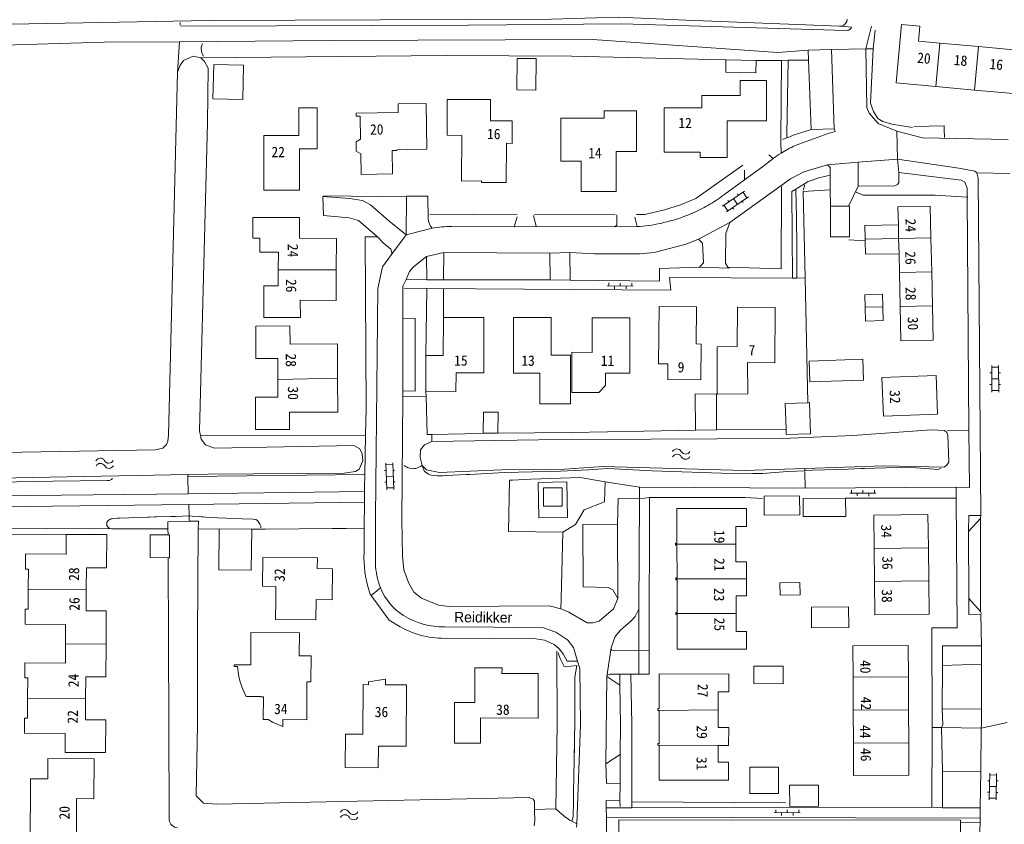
# Model space of a CAD drawing. Header units: metres. Extents: x 189705 to 199106, y 581686 to 588448.
# Tile 7 of 256: x 190050 to 190221, y 581983 to 582122. Entities that reach past the tile are written whole.
import ezdxf
from ezdxf.enums import TextEntityAlignment as Align

# ---------------------------------------------------------------- set-up
doc = ezdxf.new("R2010")
doc.units = ezdxf.units.M
doc.layers.add('B-WA-OG-GBKN-G', color=7, linetype='Continuous', lineweight=18)
doc.styles.add('Style-DotumChe', font='DotumChe.ttf')
doc.styles.add('Style-WORKING', font='WORKING.shx')

msp = doc.modelspace()

# ---------------------------------------------------------------- linework, layer by layer
at = {"layer": 'B-WA-OG-GBKN-G'}
for p, q in [((190078.138, 582121.214), (190078.122, 582120.976)), ((190078.122, 582120.976), (190078.146, 582120.774)), ((190078.244, 582120.608), (190127.945, 582120.743)), ((190127.945, 582120.743), (190154.477, 582121.016)), ((190154.477, 582121.016), (190193.253, 582119.847)), ((190192.098, 582120.59), (190165.574, 582121.63)), ((190194.189, 582120.414), (190192.466, 582120.612)), ((190193.721, 582119.921), (190193.941, 582120.064)), ((190193.941, 582120.064), (190194.109, 582120.254)), ((190194.109, 582120.254), (190194.189, 582120.414)), ((190196.654, 582116.687), (190197.64, 582120.601)), ((190193.253, 582119.847), (190193.517, 582119.875)), ((190193.517, 582119.875), (190193.721, 582119.921)), ((190198.276, 582119.916), (190197.9, 582116.686)), ((190078.049, 582117.872), (190077.701, 582112.637)), ((190081.796, 582116.976), (190081.778, 582116.656)), ((190081.778, 582116.656), (190081.883, 582116.052)), ((190081.895, 582117.247), (190081.796, 582116.976)), ((190081.969, 582117.456), (190081.895, 582117.247)), ((190082.03, 582117.567), (190081.969, 582117.456)), ((190190.684, 582116.542), (190196.654, 582116.687)), ((190197.9, 582116.686), (190196.654, 582116.687)), ((190209.429, 582117.677), (190208.75, 582110.162)), ((190209.429, 582117.677), (190216.125, 582117.072)), ((190216.125, 582117.072), (190215.444, 582109.556)), ((190216.125, 582117.072), (190222.821, 582116.466)), ((190081.883, 582116.052), (190081.969, 582115.818)), ((190081.969, 582115.818), (190082.172, 582115.4)), ((190186.671, 582116.444), (190181.439, 582116.056)), ((190186.671, 582116.444), (190190.684, 582116.542)), ((190186.735, 582114.704), (190186.671, 582116.444)), ((190191.184, 582102.858), (190190.684, 582116.542)), ((190177.663, 582114.668), (190172.468, 582114.76)), ((190177.663, 582114.668), (190182.079, 582114.682)), ((190182.079, 582114.682), (190181.973, 582100.934)), ((190182.079, 582114.682), (190183.215, 582114.691)), ((190183.215, 582114.691), (190182.973, 582101.937)), ((190186.735, 582114.704), (190183.215, 582114.691)), ((190187.171, 582102.751), (190186.735, 582114.704)), ((190215.444, 582109.556), (190208.75, 582110.162)), ((190222.141, 582108.95), (190215.444, 582109.556)), ((190210.187, 582103.391), (190204.958, 582103.233)), ((190210.195, 582103.035), (190210.187, 582103.391)), ((190210.203, 582102.735), (190210.195, 582103.035)), ((190182.973, 582101.937), (190182.971, 582101.311)), ((190183.209, 582101.379), (190182.971, 582101.311)), ((190183.753, 582101.61), (190183.209, 582101.379)), ((190184.09, 582101.75), (190183.753, 582101.61)), ((190185.559, 582102.219), (190184.09, 582101.75)), ((190187.171, 582102.751), (190185.559, 582102.219)), ((190191.184, 582102.858), (190187.171, 582102.751)), ((190202.113, 582097.614), (190201.98, 582102.466)), ((190210.209, 582102.423), (190210.203, 582102.735)), ((190210.224, 582101.713), (190210.209, 582102.423)), ((190210.232, 582101.366), (190210.224, 582101.713)), ((190181.973, 582100.934), (190181.974, 582100.649)), ((190181.974, 582100.649), (190181.984, 582098.642)), ((190182.306, 582101.062), (190182.425, 582101.071)), ((190179.854, 582098.361), (190180.613, 582097.706)), ((190178.796, 582096.261), (190175.668, 582094.062)), ((190180.613, 582097.706), (190178.796, 582096.261)), ((190189.997, 582096.657), (190195.316, 582097.077)), ((190195.316, 582097.077), (190202.113, 582097.614)), ((190195.316, 582097.077), (190195.337, 582092.954)), ((190202.113, 582097.614), (190202.345, 582095.327)), ((190175.668, 582094.062), (190175.651, 582095.709)), ((190190.503, 582094.853), (190190.498, 582092.312)), ((190215.833, 582095.243), (190221.523, 582095.124)), ((190172.27, 582091.551), (190175.668, 582094.062)), ((190185.838, 582092.232), (190186.103, 582093.184)), ((190195.337, 582092.954), (190193.652, 582089.478)), ((190102.9, 582091.277), (190117.278, 582091.094)), ((190117.21, 582084.564), (190117.278, 582091.094)), ((190117.253, 582091.221), (190120.935, 582091.249)), ((190120.999, 582087.331), (190120.935, 582091.249)), ((190175.681, 582092.092), (190171.873, 582089.511)), ((190176.354, 582091.098), (190172.546, 582088.518)), ((190174.437, 582091.611), (190174.605, 582091.362)), ((190176.106, 582090.93), (190175.433, 582091.923)), ((190184.551, 582092.433), (190184.601, 582089.863)), ((190185.818, 582092.046), (190190.498, 582092.312)), ((190186.148, 582077.126), (190185.818, 582092.046)), ((190190.498, 582092.312), (190190.565, 582089.478)), ((190172.794, 582088.686), (190172.121, 582089.68)), ((190172.781, 582090.489), (190172.949, 582090.241)), ((190174.45, 582089.808), (190173.777, 582090.801)), ((190175.446, 582090.121), (190175.278, 582090.369)), ((190184.601, 582089.863), (190184.644, 582087.664)), ((190190.565, 582088.502), (190190.565, 582089.478)), ((190190.565, 582089.478), (190193.652, 582089.478)), ((190214.466, 582050.786), (190214.169, 582091.057)), ((190214.169, 582091.057), (190214.289, 582091.049)), ((190136.383, 582088.097), (190121.294, 582088.026)), ((190139.217, 582087.877), (190139.686, 582085.976)), ((190139.355, 582088.075), (190153.302, 582087.993)), ((190173.79, 582088.999), (190173.622, 582089.247)), ((190135.87, 582085.949), (190136.384, 582087.641)), ((190156.739, 582087.613), (190157.099, 582085.969)), ((190167.736, 582083.82), (190173.142, 582086.699)), ((190184.741, 582082.308), (190184.644, 582087.664)), ((190196.488, 582086.146), (190202.266, 582086.244)), ((190196.527, 582083.773), (190196.488, 582086.146)), ((190202.266, 582086.244), (190202.318, 582083.9)), ((190117.21, 582084.564), (190114.648, 582081.13)), ((190121.68, 582085.682), (190117.21, 582084.564)), ((190125.118, 582085.976), (190135.87, 582085.949)), ((190139.686, 582085.976), (190135.87, 582085.949)), ((190139.686, 582085.976), (190153.19, 582085.909)), ((190157.099, 582085.969), (190153.19, 582085.909)), ((190193.722, 582083.653), (190196.531, 582083.532)), ((190202.318, 582083.9), (190196.527, 582083.773)), ((190196.531, 582083.532), (190196.527, 582083.773)), ((190202.318, 582083.9), (190207.894, 582084.023)), ((190202.318, 582083.9), (190202.377, 582081.29)), ((190208.026, 582078.162), (190207.894, 582084.023)), ((190120.694, 582080.784), (190123.69, 582081.499)), ((190123.69, 582081.499), (190123.671, 582076.773)), ((190142.005, 582081.397), (190123.69, 582081.499)), ((190142.005, 582081.397), (190145.511, 582081.504)), ((190142.113, 582076.773), (190142.005, 582081.397)), ((190145.511, 582081.504), (190145.542, 582076.727)), ((190184.741, 582082.308), (190184.736, 582077.033)), ((190202.377, 582081.29), (190202.45, 582078.039)), ((190120.694, 582080.784), (190120.775, 582076.792)), ((190095.084, 582075.719), (190095.1, 582078.51)), ((190105.13, 582078.477), (190095.1, 582078.51)), ((190202.45, 582078.039), (190208.026, 582078.162)), ((190202.45, 582078.039), (190202.582, 582072.178)), ((190208.157, 582072.301), (190208.026, 582078.162)), ((190117.219, 582076.815), (190120.775, 582076.792)), ((190120.775, 582076.792), (190123.671, 582076.773)), ((190123.671, 582076.773), (190142.113, 582076.773)), ((190145.542, 582076.727), (190142.113, 582076.773)), ((190152.21, 582075.726), (190152.212, 582076.226)), ((190154.21, 582075.716), (190154.212, 582076.216)), ((190156.21, 582075.706), (190156.212, 582076.206)), ((190183.95, 582077.047), (190184.736, 582077.033)), ((190184.736, 582077.033), (190186.148, 582077.126)), ((190186.625, 582055.55), (190186.148, 582077.126)), ((190120.777, 582075.288), (190116.84, 582075.315)), ((190120.777, 582075.288), (190120.61, 582063.72)), ((190123.63, 582070.25), (190123.673, 582075.147)), ((190151.96, 582075.727), (190156.46, 582075.705)), ((190153.21, 582075.721), (190153.207, 582075.221)), ((190155.21, 582075.711), (190155.207, 582075.211)), ((190199.576, 582072.112), (190196.552, 582072.046)), ((190202.582, 582072.178), (190208.157, 582072.301)), ((190116.643, 582070.157), (190116.632, 582057.58)), ((190120.61, 582063.72), (190120.61, 582057.55)), ((190218.098, 582060.682), (190218.398, 582060.683)), ((190218.395, 582061.983), (190218.405, 582057.383)), ((190219.596, 582061.685), (190218.396, 582061.683)), ((190219.595, 582061.985), (190219.605, 582057.385)), ((190219.898, 582060.686), (190219.598, 582060.685)), ((190095.012, 582059.547), (190105.363, 582059.812)), ((190219.6, 582059.685), (190218.4, 582059.683)), ((190116.632, 582057.58), (190116.624, 582056.566)), ((190120.632, 582056.642), (190120.61, 582057.55)), ((190218.102, 582058.682), (190218.402, 582058.683)), ((190219.604, 582057.685), (190218.404, 582057.683)), ((190219.902, 582058.686), (190219.602, 582058.685)), ((190120.632, 582056.642), (190116.624, 582056.566)), ((190133.065, 582050.281), (190121.636, 582050.078)), ((190145.701, 582050.426), (190133.065, 582050.281)), ((190145.701, 582050.426), (190158.299, 582050.654)), ((190158.299, 582050.654), (190167.198, 582050.829)), ((190170.856, 582050.857), (190167.198, 582050.829)), ((190170.856, 582050.857), (190182.854, 582050.998)), ((190214.466, 582050.786), (190210.7, 582050.702)), ((190081.668, 582049.866), (190110.185, 582049.924)), ((190110.04, 582043.149), (190110.185, 582049.924)), ((190121.634, 582048.823), (190121.636, 582050.078)), ((190182.23, 582049.387), (190159.546, 582049.229)), ((190114.895, 582045.169), (190115.051, 582040.572)), ((190113.44, 582043.819), (190113.74, 582043.829)), ((190113.695, 582045.129), (190113.852, 582040.531)), ((190114.905, 582044.87), (190113.705, 582044.829)), ((190115.239, 582043.88), (190114.939, 582043.87)), ((190117.218, 582044.473), (190116.883, 582044.678)), ((190117.519, 582044.32), (190117.218, 582044.473)), ((190117.519, 582044.32), (190117.843, 582044.221)), ((190117.843, 582044.221), (190118.395, 582044.149)), ((190118.395, 582044.149), (190118.671, 582044.173)), ((190118.671, 582044.173), (190118.844, 582044.2)), ((190120.317, 582043.777), (190119.974, 582044.687)), ((190120.522, 582043.572), (190120.317, 582043.777)), ((190120.984, 582043.259), (190120.522, 582043.572)), ((190128.232, 582043.18), (190134.171, 582043.505)), ((190134.171, 582043.505), (190143.859, 582043.723)), ((190143.859, 582043.723), (190148.742, 582043.937)), ((190148.742, 582043.937), (190152.047, 582044.195)), ((190159.728, 582043.761), (190152.047, 582044.195)), ((190171.726, 582043.376), (190159.728, 582043.761)), ((190178.824, 582043.317), (190182.382, 582043.62)), ((190182.382, 582043.62), (190183.128, 582043.657)), ((190183.128, 582043.657), (190186.116, 582043.813)), ((190186.086, 582044.207), (190186.116, 582043.813)), ((190186.116, 582043.813), (190186.258, 582043.818)), ((190186.118, 582043.627), (190186.133, 582040.781)), ((190186.258, 582043.818), (190187.43, 582043.874)), ((190187.43, 582043.874), (190193.579, 582044.087)), ((190195.796, 582044.163), (190193.579, 582044.087)), ((190196.41, 582044.185), (190195.796, 582044.163)), ((190196.41, 582044.185), (190203.854, 582044.443)), ((190209.149, 582044.043), (190203.854, 582044.443)), ((190209.674, 582044.244), (190209.149, 582044.043)), ((190079.475, 582043.16), (190000, 582041.582)), ((190033.769, 582041.62), (190056.152, 582041.997)), ((190056.152, 582041.997), (190065.542, 582042.118)), ((190065.542, 582042.118), (190065.892, 582042.127)), ((190066.033, 582042.162), (190065.892, 582042.127)), ((190066.144, 582042.224), (190066.033, 582042.162)), ((190066.144, 582042.224), (190066.275, 582042.31)), ((190066.379, 582042.413), (190066.275, 582042.31)), ((190066.379, 582042.413), (190066.418, 582042.518)), ((190083.002, 582043.23), (190079.475, 582043.16)), ((190079.479, 582042.824), (190079.475, 582043.16)), ((190079.479, 582042.824), (190110.04, 582043.149)), ((190079.51, 582039.832), (190079.479, 582042.824)), ((190110.04, 582043.149), (190109.993, 582040.974)), ((190113.508, 582041.82), (190113.808, 582041.831)), ((190114.973, 582042.871), (190113.774, 582042.83)), ((190115.307, 582041.882), (190115.007, 582041.871)), ((190121.167, 582043.153), (190120.984, 582043.259)), ((190121.302, 582043.088), (190121.167, 582043.153)), ((190121.885, 582042.964), (190121.302, 582043.088)), ((190122.534, 582042.925), (190121.885, 582042.964)), ((190122.534, 582042.925), (190122.978, 582042.925)), ((190122.978, 582042.925), (190123.522, 582042.927)), ((190123.975, 582042.95), (190123.522, 582042.927)), ((190123.975, 582042.95), (190124.107, 582042.96)), ((190124.107, 582042.96), (190127.61, 582043.149)), ((190127.61, 582043.149), (190128.232, 582043.18)), ((190134.859, 582033.331), (190135.088, 582042.16)), ((190135.557, 582042.174), (190135.088, 582042.16)), ((190138.758, 582042.319), (190135.557, 582042.174)), ((190147.26, 582042.656), (190138.758, 582042.319)), ((190151.583, 582041.895), (190147.26, 582042.656)), ((190151.452, 582038.435), (190151.583, 582041.895)), ((190151.583, 582041.895), (190157.524, 582040.969)), ((190171.726, 582043.376), (190177.133, 582043.317)), ((190177.133, 582043.317), (190177.992, 582043.317)), ((190177.992, 582043.317), (190178.597, 582043.318)), ((190178.597, 582043.318), (190178.824, 582043.317)), ((190079.51, 582039.832), (190110.003, 582040.196)), ((190109.993, 582040.974), (190110.003, 582040.196)), ((190110.003, 582040.196), (190109.997, 582038.352)), ((190115.041, 582040.872), (190113.842, 582040.831)), ((190157.515, 582038.936), (190157.524, 582040.969)), ((190157.524, 582040.969), (190186.133, 582040.781)), ((190186.133, 582040.781), (190212.23, 582040.944)), ((190194.142, 582039.949), (190194.144, 582040.449)), ((190196.142, 582039.939), (190196.144, 582040.439)), ((190198.142, 582039.929), (190198.144, 582040.429)), ((190212.242, 582039.037), (190212.23, 582040.944)), ((190046.055, 582039.432), (190079.51, 582039.832)), ((190079.662, 582037.987), (190109.997, 582038.352)), ((190109.997, 582038.352), (190109.958, 582033.888)), ((190147.94, 582037.046), (190151.452, 582038.435)), ((190157.433, 582019.906), (190157.515, 582038.936)), ((190159.279, 582039.168), (190157.515, 582038.936)), ((190159.223, 582012.794), (190159.279, 582039.168)), ((190193.157, 582039.086), (190212.242, 582039.037)), ((190193.892, 582039.95), (190198.392, 582039.928)), ((190195.142, 582039.944), (190195.139, 582039.444)), ((190197.142, 582039.934), (190197.139, 582039.434)), ((190046.078, 582037.584), (190079.662, 582037.987)), ((190079.662, 582037.987), (190079.685, 582035.989)), ((190146.48, 582034.487), (190147.94, 582037.046)), ((190065.444, 582034.857), (190065.644, 582035.13)), ((190067.315, 582035.593), (190066.541, 582035.524)), ((190067.491, 582035.606), (190067.315, 582035.593)), ((190067.662, 582035.614), (190067.491, 582035.606)), ((190067.662, 582035.614), (190072.562, 582035.789)), ((190072.562, 582035.789), (190072.854, 582035.797)), ((190073.733, 582035.819), (190072.854, 582035.797)), ((190073.926, 582035.824), (190073.733, 582035.819)), ((190074.061, 582035.828), (190073.926, 582035.824)), ((190074.061, 582035.828), (190076.536, 582035.892)), ((190079.734, 582035.067), (190076.035, 582034.994)), ((190076.035, 582034.994), (190076.04, 582033.758)), ((190076.536, 582035.892), (190077.359, 582035.916)), ((190079.685, 582035.989), (190077.359, 582035.916)), ((190079.685, 582035.989), (190079.727, 582035.244)), ((190080.206, 582035.957), (190079.685, 582035.989)), ((190079.727, 582035.244), (190079.734, 582035.067)), ((190081.284, 582035.098), (190079.734, 582035.067)), ((190081.467, 582035.877), (190080.206, 582035.957)), ((190081.284, 582035.098), (190081.272, 582033.726)), ((190081.825, 582035.855), (190081.467, 582035.877)), ((190082.139, 582035.842), (190081.825, 582035.855)), ((190082.547, 582035.809), (190082.139, 582035.842)), ((190083.84, 582035.727), (190082.547, 582035.809)), ((190084.615, 582035.678), (190083.84, 582035.727)), ((190086.016, 582035.59), (190084.615, 582035.678)), ((190086.016, 582035.59), (190086.929, 582035.539)), ((190090.733, 582035.433), (190086.929, 582035.539)), ((190090.733, 582035.433), (190091.236, 582035.367)), ((190091.48, 582035.189), (190091.236, 582035.367)), ((190091.48, 582035.189), (190091.633, 582035.007)), ((190111.906, 582035.759), (190111.88, 582028.693)), ((190216.439, 582035.536), (190214.415, 582033.322)), ((190216.514, 582036.07), (190216.439, 582035.536)), ((190216.483, 582019.504), (190216.439, 582035.536)), ((190046.01, 582033.864), (190063.391, 582033.76)), ((190063.391, 582033.76), (190065.679, 582033.806)), ((190065.451, 582034.635), (190065.444, 582034.857)), ((190065.451, 582034.635), (190065.494, 582034.363)), ((190065.707, 582034.042), (190065.494, 582034.363)), ((190065.679, 582033.806), (190066.033, 582033.813)), ((190065.707, 582034.042), (190065.841, 582033.931)), ((190066.033, 582033.813), (190065.841, 582033.931)), ((190066.278, 582033.788), (190066.033, 582033.813)), ((190066.033, 582033.813), (190066.278, 582033.788)), ((190066.413, 582033.775), (190066.278, 582033.788)), ((190066.278, 582033.788), (190066.413, 582033.775)), ((190066.413, 582033.775), (190076.04, 582033.758)), ((190076.04, 582033.758), (190076.044, 582032.729)), ((190081.272, 582033.726), (190081.158, 582015.126)), ((190084.894, 582033.758), (190081.272, 582033.726)), ((190090.521, 582033.684), (190084.894, 582033.758)), ((190090.521, 582033.684), (190092.892, 582033.705)), ((190091.738, 582034.871), (190091.915, 582034.586)), ((190091.984, 582034.465), (190091.915, 582034.586)), ((190091.984, 582034.465), (190092.06, 582034.206)), ((190092.06, 582034.206), (190092.077, 582034.076)), ((190092.095, 582033.942), (190092.077, 582034.076)), ((190092.892, 582033.705), (190104.443, 582033.807)), ((190104.443, 582033.807), (190105.667, 582033.821)), ((190105.667, 582033.821), (190106.829, 582033.842)), ((190106.829, 582033.842), (190109.958, 582033.888)), ((190109.958, 582033.888), (190109.922, 582029.725)), ((190134.966, 582033.329), (190134.859, 582033.331)), ((190134.966, 582033.329), (190144.299, 582033.185)), ((190144.299, 582033.185), (190146.48, 582034.487)), ((190153.762, 582021.756), (190153.747, 582034.587)), ((190214.415, 582033.322), (190214.423, 582021.737)), ((190058.447, 582032.809), (190046.532, 582032.874)), ((190143.967, 582021.623), (190144.299, 582033.185)), ((190174.2, 582031.131), (190163.77, 582031.123)), ((190207.449, 582030.475), (190198.076, 582030.369)), ((190198.14, 582024.668), (190198.076, 582030.369)), ((190207.449, 582030.475), (190207.514, 582024.774)), ((190076.174, 582000), (190076.059, 582028.779)), ((190109.914, 582028.761), (190109.922, 582029.725)), ((190163.78, 582025.13), (190176.005, 582025.139)), ((190207.514, 582024.774), (190198.14, 582024.668)), ((190051.9, 582023.361), (190061.919, 582023.312)), ((190112.755, 582023.587), (190111.147, 582022.241)), ((190153.762, 582021.756), (190152.897, 582023.254)), ((190111.147, 582022.241), (190110.977, 582022.474)), ((190143.919, 582019.944), (190143.967, 582021.623)), ((190214.423, 582021.737), (190216.483, 582019.504)), ((190157.402, 582012.761), (190157.433, 582019.906)), ((190163.78, 582019.136), (190174.21, 582019.146)), ((190216.483, 582019.504), (190216.661, 582019.123)), ((190123.836, 582016.829), (190132.42, 582016.772)), ((190081.158, 582015.126), (190081.113, 582000)), ((190132.266, 582014.842), (190124.396, 582014.866)), ((190058.328, 582013.892), (190065.352, 582013.854)), ((190151.898, 582008.261), (190152.655, 582013.218)), ((190216.647, 582010.383), (190216.643, 582013.584)), ((190143.257, 582012.62), (190143.324, 582000)), ((190143.464, 582012.351), (190143.82, 582011.35)), ((190143.82, 582011.35), (190144.487, 582010.014)), ((190157.385, 582008.664), (190157.402, 582012.761)), ((190159.223, 582012.794), (190157.402, 582012.761)), ((190144.725, 582009.938), (190144.588, 582009.971)), ((190146.686, 582010.15), (190144.725, 582009.938)), ((190146.686, 582010.15), (190146.346, 582008.135)), ((190209.848, 582002.624), (190209.891, 582010.171)), ((190209.891, 582010.171), (190216.647, 582010.383)), ((190216.656, 582002.659), (190216.647, 582010.383)), ((190146.346, 582008.135), (190146.36, 582000.819)), ((190151.898, 582008.261), (190151.698, 581993.156)), ((190154.136, 582006.741), (190151.898, 582008.261)), ((190154.136, 582006.741), (190154.111, 582008.684)), ((190154.111, 582008.684), (190156.008, 582008.672)), ((190156.183, 582000), (190156.008, 582008.672)), ((190156.008, 582008.672), (190157.385, 582008.664)), ((190203.996, 582008.206), (190194.445, 582008.163)), ((190194.472, 582002.463), (190194.445, 582008.163)), ((190203.996, 582008.206), (190204.023, 582002.506)), ((190154.246, 582000), (190154.136, 582006.741)), ((190051.787, 582004.527), (190061.799, 582004.474)), ((190216.656, 582002.659), (190209.848, 582002.624)), ((190209.848, 582002.624), (190209.925, 582000)), ((190216.609, 582000), (190216.656, 582002.659)), ((190171.145, 582002.514), (190160.93, 582002.4)), ((190204.023, 582002.506), (190194.472, 582002.463)), ((190194.498, 581996.762), (190194.472, 582002.463)), ((190204.049, 581996.806), (190204.023, 582002.506)), ((190076.24, 581983.488), (190076.174, 582000)), ((190143.324, 582000), (190143.065, 581985.382)), ((190146.35, 581999.221), (190146.321, 581998.464)), ((190146.35, 581999.221), (190146.366, 581999.681)), ((190146.36, 582000.819), (190146.36, 582000.687)), ((190146.36, 582000.687), (190146.366, 581999.681)), ((190147.337, 582000), (190146.696, 581982.84)), ((190154.21, 581994.785), (190154.246, 582000)), ((190156.183, 582000), (190156.227, 581986.606)), ((190208.121, 581999.443), (190208.04, 581985.684)), ((190208.124, 582000), (190208.121, 581999.443)), ((190208.121, 581999.443), (190209.715, 581999.442)), ((190209.925, 582000), (190209.715, 581999.442)), ((190216.549, 581999.355), (190209.715, 581999.442)), ((190209.715, 581999.442), (190209.9, 581991.817)), ((190216.549, 581999.355), (190216.532, 581991.859)), ((190216.549, 581999.355), (190221.057, 582000.303)), ((190216.609, 582000), (190216.549, 581999.355)), ((190146.321, 581998.464), (190146.219, 581992.927)), ((190146.321, 581998.464), (190146.29, 581995.062)), ((190160.92, 581996.39), (190171.13, 581996.37)), ((190194.498, 581996.762), (190204.049, 581996.806)), ((190154.21, 581994.785), (190151.698, 581993.156)), ((190154.177, 581989.855), (190154.21, 581994.785)), ((190146.219, 581992.927), (190146.199, 581991.836)), ((190146.12, 581988.054), (190146.185, 581991.15)), ((190146.185, 581991.15), (190146.196, 581991.664)), ((190146.196, 581991.664), (190146.199, 581991.836)), ((190146.199, 581991.836), (190146.196, 581991.664)), ((190209.9, 581991.817), (190209.868, 581985.566)), ((190209.9, 581991.817), (190216.532, 581991.859)), ((190216.532, 581991.859), (190216.428, 581985.584)), ((190218.05, 581991.561), (190217.959, 581986.961)), ((190219.244, 581991.237), (190218.044, 581991.261)), ((190219.25, 581991.537), (190219.158, 581986.937)), ((190154.156, 581986.781), (190154.177, 581989.855)), ((190217.725, 581990.267), (190218.024, 581990.261)), ((190219.204, 581989.237), (190218.004, 581989.261)), ((190219.524, 581990.231), (190219.224, 581990.237)), ((190146.12, 581988.054), (190146.107, 581986.132)), ((190217.685, 581988.267), (190217.985, 581988.261)), ((190219.484, 581988.231), (190219.184, 581988.237)), ((190146.107, 581986.132), (190146.052, 581984.516)), ((190154.156, 581986.781), (190154.197, 581985.789)), ((190156.227, 581986.606), (190182.739, 581986.472)), ((190156.227, 581986.606), (190156.23, 581985.568)), ((190208.04, 581985.684), (190156.23, 581985.568)), ((190209.868, 581985.566), (190208.04, 581985.684)), ((190209.868, 581985.566), (190216.428, 581985.584)), ((190216.428, 581985.584), (190216.398, 581983.778)), ((190219.164, 581987.237), (190217.965, 581987.261)), ((190143.065, 581985.382), (190139.408, 581985.287)), ((190143.754, 581984.799), (190143.065, 581985.382)), ((190144.097, 581984.5), (190143.754, 581984.799)), ((190144.273, 581984.367), (190144.097, 581984.5)), ((190144.519, 581984.163), (190144.273, 581984.367)), ((190144.8, 581983.934), (190144.519, 581984.163)), ((190145.08, 581983.729), (190144.8, 581983.934)), ((190146.048, 581984.057), (190145.826, 581983.297)), ((190146.052, 581984.516), (190146.048, 581984.057)), ((190156.23, 581985.568), (190151.795, 581985.558)), ((190151.796, 581983.98), (190151.795, 581985.558)), ((190151.796, 581983.98), (190216.398, 581983.778)), ((190151.798, 581979.535), (190151.796, 581983.98)), ((190180.822, 581984.747), (190185.322, 581984.738)), ((190181.072, 581984.747), (190181.073, 581985.246)), ((190182.072, 581984.745), (190182.071, 581984.245)), ((190183.072, 581984.743), (190183.073, 581985.242)), ((190184.072, 581984.741), (190184.071, 581984.241)), ((190185.072, 581984.739), (190185.073, 581985.238)), ((190145.236, 581983.606), (190145.08, 581983.729)), ((190145.434, 581983.458), (190145.236, 581983.606)), ((190145.826, 581983.297), (190145.434, 581983.458)), ((190145.826, 581983.297), (190146.082, 581983.188)), ((190146.082, 581983.188), (190146.696, 581982.84)), ((190146.696, 581982.84), (190146.62, 581982.238)), ((190153.948, 581983.479), (190153.959, 581979.58)), ((190212.996, 581983.098), (190212.965, 581979.719)), ((190216.385, 581982.992), (190212.996, 581983.098)), ((190216.385, 581982.992), (190216.214, 581978.747)), ((190216.398, 581983.778), (190216.385, 581982.992))]:
    msp.add_line(p, q, dxfattribs=at)
at = {"layer": 'B-WA-OG-GBKN-G', "flags": 128}
for points in [[(190075.452, 582123.66), (190048.069, 582123.064), (190017.079, 582122.742), (190016.216, 582122.334), (190015.912, 582121.927), (190016.091, 582120.936), (190016.522, 582120.302), (190017.743, 582120.101), (190030.163, 582120.575), (190083.151, 582121.562), (190142.338, 582121.771), (190153.922, 582122.116), (190165.574, 582121.63)], [(190209.429, 582117.677), (190205.718, 582118.013), (190205.952, 582120.595), (190202.804, 582120.879), (190201.891, 582110.782), (190208.75, 582110.162)], [(190000, 582116.223), (190030.219, 582116.764), (190064.994, 582117.827), (190078.049, 582117.872)], [(190078.049, 582117.872), (190104.137, 582118.135), (190149.429, 582118.299), (190181.439, 582116.056)], [(190201.98, 582102.466), (190198.753, 582103.783), (190197.226, 582105.559), (190196.793, 582106.549), (190196.654, 582116.687)], [(190197.9, 582116.686), (190197.478, 582107.312), (190197.988, 582105.865), (190198.701, 582104.621), (190199.565, 582104.114), (190201.115, 582103.659), (190204.723, 582103.079)], [(190077.701, 582112.637), (190078.105, 582113.754), (190078.739, 582114.67), (190080.389, 582115.385), (190081.699, 582115.094)], [(190081.699, 582115.094), (190082.322, 582114.472), (190082.983, 582113.33), (190082.867, 582103.878), (190081.509, 582050.672), (190081.668, 582049.866)], [(190081.699, 582115.094), (190124.107, 582115.521), (190145.776, 582115.423), (190172.468, 582114.76)], [(190136.393, 582114.998), (190139.665, 582114.972), (190139.623, 582109.537), (190136.351, 582109.563), (190136.393, 582114.998)], [(190083.804, 582108.011), (190088.972, 582107.892), (190089.11, 582113.867), (190083.942, 582113.986), (190083.804, 582108.011)], [(190177.663, 582114.668), (190177.625, 582112.546), (190172.43, 582112.638), (190172.468, 582114.76)], [(190000, 582046.476), (190037.568, 582046.776), (190073.892, 582047.41), (190075.162, 582047.691), (190075.771, 582048.327), (190075.999, 582048.911), (190076.099, 582049.954), (190077.701, 582112.637)], [(190161.802, 582098.807), (190161.801, 582106.497), (190168.281, 582106.498), (190168.281, 582108.608), (190174.901, 582108.609), (190174.9, 582111.209), (190179.5, 582111.209), (190179.501, 582104.219), (190172.691, 582104.218), (190172.692, 582097.928), (190168.002, 582097.928), (190168.002, 582098.828), (190161.802, 582098.807)], [(190092.582, 582092.282), (190098.755, 582092.286), (190098.752, 582099.379), (190101.821, 582099.38), (190101.817, 582106.469), (190098.654, 582106.467), (190098.656, 582101.712), (190092.577, 582101.709), (190092.582, 582092.282)], [(190120.656, 582107.249), (190120.802, 582099.334), (190117.426, 582099.271), (190115.575, 582099.227)], [(190120.656, 582107.249), (190115.818, 582107.159), (190115.846, 582105.669)], [(190131.79, 582104.24), (190135.5, 582104.24), (190135.5, 582100.34), (190134.52, 582100.35), (190134.49, 582093.56), (190130.45, 582093.6), (190130.21, 582093.6), (190130.21, 582093.88), (190126.77, 582093.82), (190126.82, 582101.72), (190124.31, 582101.74), (190124.3, 582107.93), (190126.92, 582107.94)], [(190126.92, 582107.94), (190131.79, 582107.94), (190131.79, 582104.24)], [(190115.846, 582105.669), (190108.543, 582105.551), (190108.551, 582105.052), (190109.242, 582105.063), (190109.307, 582101.079), (190108.554, 582100.6), (190108.58, 582098.998), (190109.392, 582098.556), (190109.45, 582094.994), (190114.826, 582095.081), (190114.761, 582099.089), (190115.577, 582099.102), (190115.575, 582099.227)], [(190151.412, 582104.674), (190151.413, 582105.974), (190157.023, 582105.97), (190157.018, 582098.96), (190153.508, 582098.963), (190153.503, 582092.013), (190147.463, 582092.017), (190147.467, 582097.247)], [(190147.467, 582097.247), (190143.947, 582097.249), (190143.942, 582104.696), (190151.412, 582104.674)], [(190184.409, 582099.954), (190190.144, 582102.069), (190191.362, 582102.375), (190191.184, 582102.858)], [(190201.98, 582102.466), (190206.428, 582101.303), (190221.248, 582101.038)], [(190175.366, 582096.56), (190167.244, 582090.833), (190164.629, 582089.736), (190161.835, 582088.868), (190158.458, 582088.077), (190156.985, 582088.075)], [(190189.997, 582096.657), (190185.91, 582095.431), (190183.599, 582094.209), (190173.142, 582086.699)], [(190189.997, 582096.657), (190190.506, 582096.175), (190190.503, 582094.853)], [(190215.833, 582095.243), (190215.478, 582095.548), (190212.733, 582096.052), (190202.113, 582097.614)], [(190190.503, 582094.853), (190188.502, 582094.393), (190186.674, 582093.73), (190184.551, 582092.433)], [(190202.345, 582095.327), (190202.321, 582093.599), (190202.093, 582093.243), (190201.662, 582092.989), (190195.337, 582092.954)], [(190214.169, 582091.057), (190214.16, 582092.624), (190213.778, 582093.666), (190213.091, 582093.97), (190202.345, 582095.327)], [(190216.514, 582036.07), (190216.063, 582094.355), (190215.833, 582095.243)], [(190172.77, 582078.949), (190181.992, 582078.682), (190182.077, 582092.885)], [(190112.244, 582084.227), (190108.951, 582086.992), (190107.35, 582087.472), (190102.904, 582087.873), (190102.773, 582091.15), (190107.397, 582090.827), (190109.684, 582090.449), (190111.03, 582089.739), (190114.184, 582086.949), (190117.21, 582084.564)], [(190184.551, 582092.433), (190183.881, 582092.023), (190183.95, 582077.047)], [(190194.982, 582091.912), (190196.202, 582091.405), (190208.599, 582091.422), (190214.169, 582091.057)], [(190193.652, 582089.478), (190193.826, 582089.478), (190193.826, 582084.225), (190190.565, 582084.224), (190190.565, 582088.502)], [(190207.894, 582084.023), (190207.77, 582089.524), (190202.195, 582089.399), (190202.266, 582086.244)], [(190153.19, 582085.909), (190153.608, 582086.203), (190153.627, 582088.021)], [(190098.76, 582083.988), (190098.747, 582087.546), (190090.708, 582087.519), (190090.719, 582083.955), (190091.939, 582083.959)], [(190173.142, 582086.699), (190172.433, 582084.793), (190172.415, 582079.635), (190172.77, 582078.949)], [(190095.1, 582078.51), (190095.12, 582081.53), (190091.92, 582081.55), (190091.939, 582083.959)], [(190105.13, 582078.477), (190105.18, 582083.94), (190098.76, 582083.988)], [(190110.185, 582049.924), (190110.286, 582054.624), (190110.123, 582084.199), (190112.244, 582084.227)], [(190114.648, 582081.13), (190114.723, 582081.512), (190114.546, 582082.045), (190113.248, 582083.136), (190112.244, 582084.227)], [(190167.736, 582083.82), (190165.603, 582082.928), (190160.041, 582081.473), (190157.502, 582081.24), (190149.779, 582081.255), (190145.511, 582081.504)], [(190167.893, 582078.943), (190168.603, 582079.732), (190168.396, 582083.11), (190167.736, 582083.82)], [(190202.377, 582081.29), (190196.57, 582081.192), (190196.531, 582083.532)], [(190111.906, 582035.759), (190112.318, 582075.283), (190113.126, 582079.045), (190114.648, 582081.13)], [(190117.219, 582076.815), (190117.776, 582078.188), (190118.486, 582079.027), (190120.694, 582080.784)], [(190098.906, 582073.239), (190105.09, 582073.19), (190105.13, 582078.477)], [(190145.542, 582076.727), (190160.987, 582076.57), (190161.01, 582078.755), (190167.893, 582078.943)], [(190172.77, 582078.949), (190173.051, 582078.797), (190167.893, 582078.943)], [(190117.219, 582076.815), (190116.636, 582075.671), (190116.643, 582070.157)], [(190183.95, 582077.047), (190162.714, 582077.156), (190162.97, 582074.998), (190120.777, 582075.288)], [(190098.906, 582073.239), (190098.915, 582070.279), (190092.618, 582070.258), (190092.599, 582075.711), (190095.084, 582075.719)], [(190196.552, 582072.046), (190196.499, 582074.208), (190199.523, 582074.282), (190199.576, 582072.112)], [(190160.79, 582062.28), (190162.44, 582062.26), (190162.41, 582059.56), (190168.12, 582059.49), (190168.19, 582065.69), (190167.33, 582065.7), (190167.4, 582072.1), (190160.9, 582072.18), (190160.79, 582062.28)], [(190174.42, 582065.231), (190174.47, 582072.03), (190180.97, 582072), (190180.92, 582062.46), (190176.193, 582062.482)], [(190199.576, 582072.112), (190199.634, 582069.721), (190196.61, 582069.647), (190196.552, 582072.046)], [(190202.582, 582072.178), (190202.715, 582066.24), (190208.291, 582066.365), (190208.157, 582072.301)], [(190116.643, 582070.157), (190118.751, 582070.084), (190118.74, 582057.532), (190116.632, 582057.58)], [(190120.61, 582057.55), (190125.79, 582057.51), (190125.82, 582060.7), (190130.62, 582060.69), (190130.63, 582070.24), (190123.63, 582070.25)], [(190123.63, 582070.25), (190123.62, 582063.72), (190120.61, 582063.72)], [(190140.28, 582055.34), (190145.58, 582055.34), (190145.59, 582063.74), (190142.28, 582063.74), (190142.28, 582070.24), (190135.78, 582070.24), (190135.78, 582060.68), (190140.28, 582060.68), (190140.28, 582055.34)], [(190149.344, 582064.228), (190145.844, 582064.267), (190145.84, 582057.317), (190150.48, 582057.327), (190151.653, 582058.55), (190151.64, 582060.65), (190155.84, 582060.636), (190155.87, 582070.196), (190149.363, 582070.217), (190149.344, 582064.228)], [(190105.363, 582059.812), (190105.35, 582065.699), (190097.128, 582065.681), (190097.12, 582068.812), (190091.226, 582068.798), (190091.239, 582063.184), (190095.004, 582063.192), (190095.012, 582059.547)], [(190174.42, 582065.231), (190170.927, 582065.212), (190170.973, 582057.047), (190176.224, 582057.077), (190176.193, 582062.482)], [(190196.098, 582063.049), (190186.853, 582062.738), (190186.975, 582059.13), (190196.22, 582059.441), (190196.098, 582063.049)], [(190095.012, 582059.547), (190095.019, 582056.511), (190091.178, 582056.503), (190091.19, 582050.936), (190097.031, 582050.95), (190097.025, 582053.891), (190105.376, 582053.91), (190105.363, 582059.812)], [(190199.421, 582059.901), (190208.805, 582060.254), (190209.057, 582053.557), (190199.673, 582053.204), (190199.421, 582059.901)], [(190167.198, 582050.829), (190167.15, 582057.054), (190170.808, 582057.082), (190170.856, 582050.857)], [(190116.624, 582056.566), (190116.456, 582035.272), (190116.564, 582029.073), (190116.796, 582026.71), (190117.587, 582024.475), (190118.554, 582022.8), (190119.825, 582021.785), (190122.799, 582020.596), (190124.653, 582020.344), (190141.901, 582020.469), (190143.919, 582019.944)], [(190121.636, 582050.078), (190120.807, 582050.066), (190120.632, 582056.642)], [(190186.625, 582055.55), (190182.7, 582055.414), (190182.854, 582050.998)], [(190182.854, 582050.998), (190182.887, 582050.037), (190187.096, 582050.183), (190186.909, 582055.56), (190186.625, 582055.55)], [(190133.065, 582050.281), (190130.512, 582050.311), (190130.555, 582053.919), (190133.108, 582053.889), (190133.065, 582050.281)], [(190182.23, 582049.387), (190194.372, 582049.862), (190207.961, 582050.845), (190210.247, 582050.748), (190210.629, 582050.392), (190210.832, 582049.935), (190210.965, 582045.286), (190210.611, 582044.701), (190210.103, 582044.395), (190199.84, 582044.66), (190186.086, 582044.207)], [(190212.23, 582040.944), (190214.552, 582040.894), (190214.466, 582050.786)], [(190081.668, 582049.866), (190081.79, 582049.249), (190082.503, 582048.285), (190084.053, 582047.703), (190108.184, 582048.143), (190109.176, 582047.56), (190109.583, 582046.696), (190109.687, 582045.528), (190109.104, 582044.053), (190108.47, 582043.646)], [(190121.634, 582048.823), (190120.352, 582048.286), (190119.692, 582047.421), (190119.618, 582046.075), (190119.974, 582044.687)], [(190159.546, 582049.229), (190140.063, 582049.126), (190121.634, 582048.823)], [(190108.47, 582043.646), (190106.488, 582043.389), (190083.002, 582043.23)], [(190186.086, 582044.207), (190175.684, 582043.865), (190151.271, 582044.518), (190144.59, 582044.052), (190133.693, 582043.96), (190122.949, 582043.488), (190120.738, 582043.942), (190119.974, 582044.687)], [(190139.989, 582041.762), (190144.957, 582041.86), (190145.077, 582035.751), (190140.109, 582035.653), (190139.989, 582041.762)], [(190140.949, 582040.845), (190144.188, 582040.824), (190144.167, 582037.66), (190140.928, 582037.682), (190140.949, 582040.845)], [(190153.747, 582034.587), (190153.868, 582038.982), (190157.515, 582038.936)], [(190159.279, 582039.168), (190175.79, 582039.19), (190178.762, 582038.991)], [(190185.202, 582039.468), (190185.232, 582036.19), (190179.084, 582036.134), (190179.054, 582039.412), (190185.202, 582039.468)], [(190193.157, 582039.086), (190193.199, 582035.869), (190185.839, 582035.881), (190185.837, 582038.995), (190193.157, 582039.086)], [(190212.242, 582039.037), (190212.447, 582016.679), (190208.078, 582016.647), (190208.124, 582000)], [(190174.2, 582031.131), (190174.2, 582034.18), (190176, 582034.19), (190176, 582037.28), (190164, 582037.27), (190164, 582031.29), (190163.77, 582031.29), (190163.77, 582031.123)], [(190207.449, 582030.475), (190207.384, 582036.231), (190198.011, 582036.126), (190198.076, 582030.369)], [(190214.415, 582033.322), (190214.431, 582036.092), (190216.514, 582036.07)], [(190084.894, 582033.758), (190084.802, 582026.707), (190090.429, 582026.633), (190090.521, 582033.684)], [(190152.897, 582023.254), (190152.135, 582023.608), (190147.765, 582023.755), (190147.752, 582034.528), (190153.747, 582034.587)], [(190058.447, 582032.809), (190058.43, 582029.395), (190051.43, 582029.429), (190051.417, 582026.829), (190051.917, 582026.827), (190051.9, 582023.361)], [(190058.447, 582032.809), (190058.447, 582032.815), (190065.447, 582032.781), (190065.419, 582027.021), (190061.937, 582027.038), (190061.919, 582023.312)], [(190076.059, 582028.779), (190072.958, 582028.794), (190072.977, 582032.744), (190076.044, 582032.729)], [(190076.044, 582032.729), (190076.297, 582032.728), (190076.278, 582028.778), (190076.059, 582028.779)], [(190163.78, 582025.13), (190163.78, 582025.3), (190164.01, 582025.3), (190164, 582030.96), (190163.77, 582030.96), (190163.77, 582031.123)], [(190174.2, 582031.131), (190174.2, 582028.04), (190176, 582028.05), (190176.005, 582025.139)], [(190104.441, 582021.529), (190104.493, 582026.885), (190101.846, 582026.911), (190101.864, 582028.751), (190092.431, 582028.843), (190092.383, 582023.848), (190094.683, 582023.826), (190094.661, 582021.624)], [(190163.78, 582025.13), (190163.78, 582024.97), (190164.01, 582024.97), (190164.01, 582019.3), (190163.78, 582019.3), (190163.78, 582019.136)], [(190174.21, 582019.146), (190174.21, 582022.17), (190176.01, 582022.18), (190176.005, 582025.139)], [(190207.514, 582024.774), (190207.579, 582019.018), (190198.205, 582018.912), (190198.14, 582024.668)], [(190051.9, 582023.361), (190051.883, 582019.887), (190051.383, 582019.889), (190051.37, 582017.299), (190058.35, 582017.266), (190058.328, 582013.892)], [(190065.352, 582013.854), (190065.371, 582017.223), (190065.382, 582019.581), (190061.901, 582019.598), (190061.919, 582023.312)], [(190185.265, 582024.521), (190185.304, 582022.386), (190181.85, 582022.323), (190181.809, 582024.456), (190185.265, 582024.521)], [(190094.661, 582021.624), (190094.627, 582018.125), (190101.607, 582018.057), (190101.641, 582021.556), (190104.441, 582021.529)], [(190116.165, 582016.85), (190114.256, 582017.979), (190111.147, 582022.241)], [(190143.919, 582019.944), (190145.332, 582019.381), (190148.509, 582017.506), (190149.474, 582017.532), (190150.567, 582017.839), (190153.053, 582019.951), (190153.762, 582021.756)], [(190214.423, 582021.737), (190214.427, 582018.968), (190216.535, 582019.021), (190216.643, 582013.584)], [(190152.655, 582013.218), (190153.313, 582015.149), (190154.226, 582016.294), (190156.104, 582017.871), (190156.764, 582018.635), (190157.433, 582019.906)], [(190187.24, 582016.686), (190193.68, 582016.712), (190193.666, 582020.282), (190187.226, 582020.256), (190187.24, 582016.686)], [(190174.21, 582019.146), (190174.21, 582016.05), (190176.01, 582016.06), (190176.02, 582012.97), (190164.02, 582012.99), (190164.01, 582018.97), (190163.78, 582018.97), (190163.78, 582019.136)], [(190132.42, 582016.772), (190140.938, 582016.696), (190143.048, 582015.937), (190145.133, 582014.517), (190146.1, 582013.249), (190146.821, 582010.931)], [(190090.341, 582010.278), (190087.461, 582010.292), (190087.462, 582009.972), (190088.064, 582009.973), (190088.14, 582009.096), (190088.286, 582008.223), (190088.504, 582007.343), (190088.787, 582006.469), (190089.132, 582005.669), (190089.567, 582004.812), (190092.102, 582004.792), (190092.103, 582004.743), (190092.54, 582004.74), (190092.506, 582000.835), (190093.362, 582000.823), (190094.114, 582000.384), (190094.899, 582000.005), (190095.862, 581999.64), (190095.865, 582000.815), (190100.016, 582000.791), (190100.054, 582007.361), (190100.754, 582007.357), (190100.78, 582011.807), (190098.73, 582011.819), (190098.754, 582015.799), (190090.374, 582015.848), (190090.341, 582010.278)], [(190132.266, 582014.842), (190139.616, 582014.744), (190141.087, 582014.513), (190142.777, 582013.796), (190143.651, 582013.044), (190144.321, 582012.193), (190145.01, 582010.885), (190146.821, 582010.931)], [(190058.328, 582013.892), (190058.307, 582010.588), (190051.327, 582010.622), (190051.31, 582008.022), (190051.81, 582008.019), (190051.787, 582004.527)], [(190061.799, 582004.474), (190061.82, 582008.232), (190065.32, 582008.212), (190065.352, 582013.854)], [(190157.402, 582012.761), (190153.214, 582012.684), (190152.706, 582012.837), (190152.655, 582013.218)], [(190194.445, 582008.163), (190194.419, 582013.563), (190203.97, 582013.609), (190203.996, 582008.206)], [(190209.891, 582010.171), (190209.911, 582013.575), (190216.643, 582013.584)], [(190157.385, 582008.664), (190159.214, 582008.653), (190159.223, 582012.794)], [(190125.563, 582003.761), (190125.548, 581996.731), (190130.048, 581996.721), (190130.057, 582001.111), (190139.987, 582001.089), (190140.004, 582008.759), (190133.764, 582008.773), (190133.766, 582009.753), (190129.066, 582009.763), (190129.053, 582003.753), (190125.563, 582003.761)], [(190146.821, 582010.931), (190147.221, 582009.642), (190147.337, 582000)], [(190177.305, 582007.036), (190177.315, 582010.056), (190182.344, 582010.04), (190182.335, 582007.02), (190177.305, 582007.036)], [(190109.764, 582006.854), (190110.714, 582006.848), (190110.717, 582007.368), (190113.62, 582007.831), (190113.614, 582006.831), (190117.254, 582006.809), (190117.19, 581996.209), (190112.4, 581996.238), (190112.378, 581992.498), (190106.678, 581992.532), (190106.713, 581998.332), (190109.713, 581998.314), (190109.764, 582006.854)], [(190151.898, 582008.261), (190151.949, 582008.491), (190152.457, 582008.694), (190154.111, 582008.684)], [(190171.145, 582002.514), (190171.15, 582005.6), (190172.95, 582005.59), (190172.96, 582008.67), (190160.95, 582008.7), (190160.93, 582002.72), (190160.7, 582002.72), (190160.7, 582002.4), (190160.93, 582002.4)], [(190061.799, 582004.474), (190061.778, 582000.802), (190065.278, 582000.782), (190065.246, 581995.132), (190058.246, 581995.157), (190058.258, 581998.447), (190051.248, 581998.472), (190051.265, 582001.072), (190051.765, 582001.069), (190051.787, 582004.527)], [(190160.93, 582002.4), (190160.92, 581996.71), (190160.69, 581996.72), (190160.69, 581996.4), (190160.92, 581996.39)], [(190171.13, 581996.37), (190172.93, 581996.36), (190172.94, 581999.46), (190171.14, 581999.47), (190171.145, 582002.514)], [(190084.478, 581986.241), (190082.193, 581986.364), (190080.909, 581987.67), (190081.113, 582000)], [(190171.13, 581996.37), (190171.12, 581993.48), (190172.92, 581993.47), (190172.92, 581990.37), (190160.91, 581990.38), (190160.92, 581996.39)], [(190194.498, 581996.762), (190194.523, 581991.155), (190204.074, 581991.197), (190204.049, 581996.806)], [(190052.264, 581990.613), (190052.206, 581978.913), (190053.686, 581978.906), (190053.684, 581978.596), (190062.221, 581978.554), (190062.226, 581978.764), (190060.206, 581978.774), (190060.247, 581987.174), (190063.247, 581987.159), (190063.281, 581994.059), (190055.281, 581994.098), (190055.264, 581990.598), (190052.264, 581990.613)], [(190151.698, 581993.156), (190151.821, 581989.8), (190154.177, 581989.855)], [(190181.562, 581992.594), (190181.546, 581988.059), (190176.579, 581988.077), (190176.595, 581992.612), (190181.562, 581992.594)], [(190188.443, 581989.515), (190188.475, 581985.85), (190183.489, 581985.806), (190183.456, 581989.471), (190188.443, 581989.515)], [(190139.408, 581985.287), (190139.367, 581986.736), (190139.142, 581987.068), (190138.433, 581987.38), (190084.478, 581986.241)], [(190151.795, 581985.558), (190151.794, 581986.853), (190154.156, 581986.781)], [(190139.307, 581982.445), (190139.463, 581983.33), (190139.408, 581985.287)], [(190153.948, 581983.479), (190212.999, 581983.454), (190212.996, 581983.098)]]:
    msp.add_lwpolyline(points, dxfattribs=at)
at = {"layer": 'B-WA-OG-GBKN-G', "extrusion": (0, 0, -1)}
for centre, radius, start, end in [((-190192.213, 582121.768), 1.184, 178.26759, 257.65521), ((-190192.21, 582121.802), 1.217, 257.8706, 275.28696), ((-190182.079, 582102.6), 1.567, 235.30335, 257.23986), ((-190193.34, 582080.55), 21.361, 57.88488, 65.2856), ((-190193.363, 582080.503), 21.413, 53.45663, 57.89962), ((-190125.102, 582065.915), 20.061, 80.17853, 90.04597), ((-190165.483, 582047.526), 0.85, 207.55684, 331.41186), ((-190064.342, 582045.124), 0.85, 26.92672, 150.78175), ((-190165.491, 582046.626), 0.85, 207.55684, 331.41186), ((-190064.36, 582044.224), 0.85, 26.92672, 150.78175), ((-190066.582, 582034.197), 1.325, 59.73808, 75.09686), ((-190066.583, 582034.248), 1.277, 74.45858, 88.10651), ((-190129.432, 582028.828), 19.518, 341.00241, 359.80409), ((-190123.723, 582030.141), 15.29, 267.47813, 299.626), ((-190108.071, 581985.26), 0.85, 206.86945, 330.72448), ((-190108.09, 581984.36), 0.85, 206.86945, 330.72448), ((-190077.896, 581983.78), 1.682, 277.69904, 350.01433)]:
    msp.add_arc(centre, radius, start, end, dxfattribs=at)
at = {"layer": 'B-WA-OG-GBKN-G'}
for centre, radius, start, end in [((190155.455, 582113.976), 28.029, 300.52658, 306.86381), ((190154.816, 582115.145), 29.36, 294.39137, 300.44202), ((190156.363, 582111.87), 25.739, 287.52866, 294.26623), ((190124.007, 582087.608), 3.02, 185.26183, 219.61722), ((190154.952, 582119.122), 33.223, 273.70539, 277.27502), ((190156.622, 582106.257), 20.25, 277.19649, 283.05674), ((190152.827, 582123.005), 37.422, 282.92426, 287.55607), ((190163.991, 582046.713), 0.85, 28.58813, 152.44315), ((190065.826, 582045.954), 0.85, 209.21824, 333.07327), ((190163.999, 582045.813), 0.85, 28.58813, 152.44315), ((190065.844, 582045.054), 0.85, 209.21824, 333.07327), ((190118.825, 582047.476), 3.406, 235.23086, 241.84086), ((190119.588, 582048.763), 4.902, 241.08169, 245.02934), ((190116.27, 582051.726), 7.954, 288.87866, 297.75086), ((190066.57, 582034.227), 1.293, 128.67036, 135.73184), ((190066.596, 582034.192), 1.337, 120.67589, 128.59672), ((190084.305, 582029.241), 9.324, 37.14234, 38.19817), ((190125.595, 582028.37), 13.718, 178.65195, 195.38806), ((190122.466, 582027.512), 10.475, 195.40298, 202.00744), ((190122.326, 582027.469), 10.329, 202.07867, 237.24563), ((190123.722, 582030.283), 13.454, 238.73022, 270.48651), ((190106.588, 581984.429), 0.85, 29.27552, 153.13054), ((190106.607, 581983.529), 0.85, 29.27552, 153.13054)]:
    msp.add_arc(centre, radius, start, end, dxfattribs=at)

# ---------------------------------------------------------------- texts
for s, rotation, style, p in [('20', 354.85233, 'Style-DotumChe', (190205.455, 582114.271)), ('18', 354.85233, 'Style-DotumChe', (190211.79, 582113.89)), ('16', 354.85233, 'Style-DotumChe', (190217.957, 582113.204)), ('12', 359.86281, 'Style-DotumChe', (190164.244, 582102.973)), ('20', 0.8958, 'Style-DotumChe', (190110.968, 582101.839)), ('14', 0.07263, 'Style-DotumChe', (190148.667, 582097.768)), ('24', 271.27518, 'Style-DotumChe', (190203.49, 582087.327)), ('24', 270.16947, 'Style-DotumChe', (190096.737, 582082.986)), ('26', 271.27518, 'Style-DotumChe', (190203.438, 582081.683)), ('26', 270.16947, 'Style-DotumChe', (190096.44, 582076.913)), ('28', 271.27518, 'Style-DotumChe', (190203.49, 582075.517)), ('30', 271.27518, 'Style-DotumChe', (190203.87, 582070.373)), ('28', 270.10491, 'Style-DotumChe', (190096.403, 582064.057)), ('7', 359.79019, 'Style-DotumChe', (190176.367, 582063.728)), ('15', 359.89509, 'Style-DotumChe', (190125.498, 582061.949)), ('11', 359.58845, 'Style-DotumChe', (190150.835, 582061.916)), ('9', 359.314, 'Style-DotumChe', (190164.114, 582060.788)), ('30', 270.10491, 'Style-DotumChe', (190096.767, 582058.366)), ('32', 272.13902, 'Style-DotumChe', (190200.754, 582057.696)), ('19', 270, 'Style-DotumChe', (190170.449, 582033.57)), ('34', 270.62135, 'Style-DotumChe', (190199.278, 582034.507)), ('21', 270, 'Style-DotumChe', (190170.449, 582028.73)), ('36', 270.62135, 'Style-DotumChe', (190199.478, 582029.028)), ('32', 89.48354, 'Style-DotumChe', (190096.222, 582024.607)), ('23', 270, 'Style-DotumChe', (190170.394, 582023.56)), ('38', 270.62135, 'Style-DotumChe', (190199.403, 582023.33)), ('Reidikker', 359.51582, 'Style-WORKING', (190125.482, 582017.634)), ('25', 270, 'Style-DotumChe', (190170.46, 582018.427)), ('40', 270.24209, 'Style-DotumChe', (190195.68, 582011.092)), ('27', 270.13719, 'Style-DotumChe', (190167.579, 582006.988)), ('42', 270.24209, 'Style-DotumChe', (190195.78, 582004.765)), ('34', 359.75791, 'Style-DotumChe', (190094.379, 582001.769)), ('38', 0.20981, 'Style-DotumChe', (190132.751, 582001.639)), ('29', 270.13719, 'Style-DotumChe', (190167.434, 581999.827)), ('44', 270.24209, 'Style-DotumChe', (190195.653, 581999.886)), ('46', 270.24209, 'Style-DotumChe', (190195.75, 581995.902)), ('31', 270.13719, 'Style-DotumChe', (190167.387, 581994.386))]:
    msp.add_text(s, height=1.8, rotation=rotation, dxfattribs=dict(at, style=style)).set_placement(p)
at = {"layer": 'B-WA-OG-GBKN-G', "style": 'Style-DotumChe'}
for s, p in [('16', (190131.179, 582101.068)), ('22', (190093.922, 582097.959)), ('13', (190137.103, 582061.93)), ('36', (190111.774, 582001.25))]:
    msp.add_text(s, height=1.8, dxfattribs=at).set_placement(p)
for s, rotation, p in [('28', 89.72563, (190060.681, 582025.935)), ('26', 89.72563, (190060.753, 582020.78)), ('24', 89.67721, (190060.597, 582007.563)), ('22', 89.67721, (190060.457, 582001.285)), ('20', 89.71756, (190059.032, 581984.73))]:
    msp.add_text(s, height=1.8, rotation=rotation, dxfattribs=at).set_placement(p, align=Align.CENTER)

doc.saveas('drawing.dxf')
